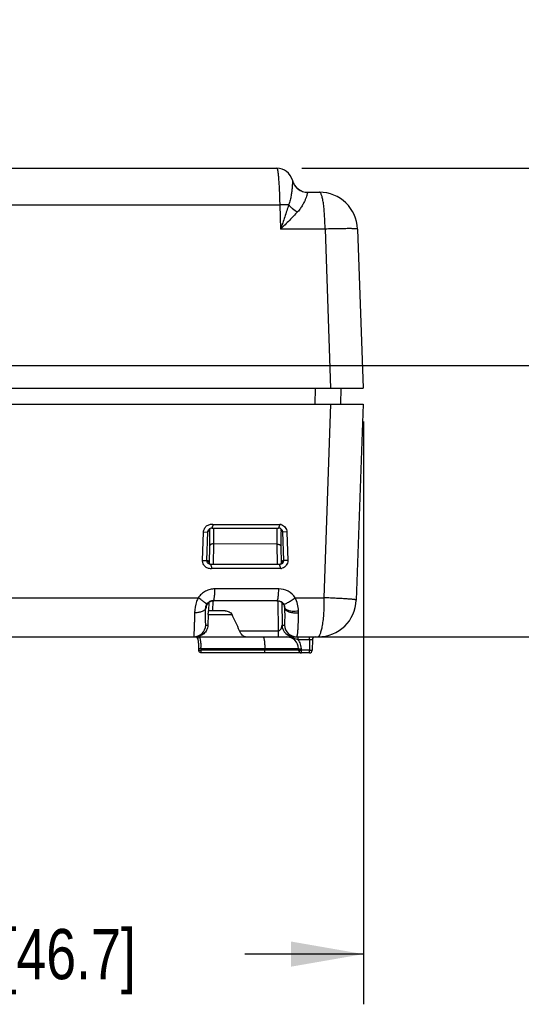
# Model space of a CAD drawing. Header units: inches. Extents: x 0 to 34, y 0 to 22.
# Tile 14 of 62: x 21.1 to 22.3, y 1.7 to 4.2. Entities that reach past the tile are written whole.
import ezdxf

# ---------------------------------------------------------------- set-up
doc = ezdxf.new("R2010")
doc.units = ezdxf.units.IN
doc.header["$LTSCALE"] = 1.87
doc.header["$MEASUREMENT"] = 0
doc.layers.get('0').update_dxf_attribs({"linetype": 'CONTINUOUS'})
doc.layers.add('DIMENSIONS', color=7, linetype='CONTINUOUS')
doc.styles.get("Standard").update_dxf_attribs({"font": 'txt', "width": 0.8})
doc.dimstyles.new('DIMSTYLE_1', dxfattribs={"dimtxt": 0.125, "dimasz": 0.18, "dimexe": 0.125, "dimexo": 0.0625, "dimgap": 0.0625, "dimtad": 0, "dimtih": 1, "dimtoh": 1, "dimzin": 4, "dimdsep": 46, "dimtxsty": 'STANDARD', "dimblk": '_FILLED', "dimblk1": '_FILLED', "dimblk2": '_FILLED', "dimcen": 0.09, "dimadec": 0, "dimazin": 0, "dimtp": 0.001, "dimtm": 0.001, "dimtfac": 1, "dimtofl": 0, "dimtmove": 0, "dimatfit": 3, "dimldrblk": '_FILLED', "dimfxl": 1, "dimtolj": 1, "dimtzin": 4, "dimarcsym": 0})

# ---------------------------------------------------------------- blocks, each defined once
blk = doc.blocks.new('_FILLED')
at = {"color": 0, "linetype": 'BYBLOCK'}
blk.add_solid([(0, 0), (-1, 0.174), (-1, -0.174)], dxfattribs=at)
blk = doc.blocks.new('*D1')
at = {"layer": 'DIMENSIONS', "color": 2, "linetype": 'CONTINUOUS'}
for p, q in [((21.9187, 3.1723), (21.9187, 1.7208)), ((20.0787, 3.1593), (20.0787, 1.7208)), ((20.0787, 1.8458), (20.3737, 1.8458)), ((21.9187, 1.8458), (21.6237, 1.8458))]:
    blk.add_line(p, q, dxfattribs=at)
at = {"layer": 'DIMENSIONS', "color": 2, "linetype": 'CONTINUOUS', "xscale": 0.18, "yscale": 0.18, "zscale": 0.18, "rotation": 180}
blk.add_blockref('_FILLED', (20.0787, 1.8458), dxfattribs=at)
at = {"layer": 'DIMENSIONS', "color": 2, "linetype": 'CONTINUOUS', "xscale": 0.18, "yscale": 0.18, "zscale": 0.18}
blk.add_blockref('_FILLED', (21.9187, 1.8458), dxfattribs=at)
at = {"layer": 'DIMENSIONS', "color": 2, "linetype": 'CONTINUOUS', "insert": (20.9987, 1.9083), "char_height": 0.125, "width": 1.125, "attachment_point": 2, "line_spacing_factor": 0.9}
blk.add_mtext('1.84{\\Ftxt.shx;\\W1.000000;\\H0.125000; }[46.7]', dxfattribs=at)
blk = doc.blocks.new('*D3')
at = {"layer": 'DIMENSIONS', "color": 2, "linetype": 'CONTINUOUS'}
for p, q in [((22.668, 3.3113), (22.668, 3.6713)), ((20.3782, 3.3113), (22.793, 3.3113)), ((21.5584, 2.6358), (22.793, 2.6358)), ((22.668, 2.6358), (22.668, 2.2758))]:
    blk.add_line(p, q, dxfattribs=at)
at = {"layer": 'DIMENSIONS', "color": 2, "linetype": 'CONTINUOUS', "xscale": 0.18, "yscale": 0.18, "zscale": 0.18}
for p, rotation in [((22.668, 3.3113), 270), ((22.668, 2.6358), 90)]:
    blk.add_blockref('_FILLED', p, dxfattribs=dict(at, rotation=rotation))
at = {"layer": 'DIMENSIONS', "color": 2, "linetype": 'CONTINUOUS', "insert": (22.668, 3.036), "char_height": 0.125, "width": 1.025, "attachment_point": 2, "line_spacing_factor": 0.9}
blk.add_mtext('.68{\\Ftxt.shx;\\W1.000000;\\H0.125000; }[17.2]', dxfattribs=at)
blk = doc.blocks.new('*D4')
at = {"layer": 'DIMENSIONS', "color": 2, "linetype": 'CONTINUOUS'}
for p, q in [((23.418, 3.8028), (23.418, 4.0999)), ((23.418, 4.0999), (23.5355, 4.0999)), ((21.7655, 3.8028), (23.543, 3.8028)), ((20.3782, 3.3113), (23.543, 3.3113)), ((23.418, 3.3113), (23.418, 2.9513))]:
    blk.add_line(p, q, dxfattribs=at)
at = {"layer": 'DIMENSIONS', "color": 2, "linetype": 'CONTINUOUS', "xscale": 0.18, "yscale": 0.18, "zscale": 0.18}
for p, rotation in [((23.418, 3.8028), 270), ((23.418, 3.3113), 90)]:
    blk.add_blockref('_FILLED', p, dxfattribs=dict(at, rotation=rotation))
at = {"layer": 'DIMENSIONS', "color": 2, "linetype": 'CONTINUOUS', "insert": (23.598, 4.1624), "char_height": 0.125, "width": 1.025, "attachment_point": 1, "line_spacing_factor": 0.9}
blk.add_mtext('.49{\\Ftxt.shx;\\W1.000000;\\H0.125000; }[12.5]', dxfattribs=at)

msp = doc.modelspace()

# ---------------------------------------------------------------- linework, layer by layer
at = {"color": 7, "linetype": 'CONTINUOUS'}
for p, q in [((18.4545, 3.8028), (21.703, 3.8028)), ((21.7805, 3.7428), (21.7802, 3.7426)), ((21.7805, 3.7428), (21.8093, 3.7428)), ((18.4471, 3.7111), (21.7104, 3.7111)), ((21.7323, 3.7115), (21.7104, 3.7111)), ((21.7104, 3.7111), (21.7125, 3.6511)), ((21.8232, 3.6511), (21.7125, 3.6511)), ((21.8232, 3.6511), (21.8371, 3.2548)), ((21.9042, 3.6511), (21.918, 3.2548)), ((20.3516, 3.2548), (21.918, 3.2548)), ((21.7983, 3.2148), (21.7997, 3.2548)), ((21.8623, 3.2148), (21.8637, 3.2548)), ((20.3504, 3.2148), (21.918, 3.2148)), ((21.8371, 3.2148), (21.8202, 2.7332)), ((21.918, 3.2148), (21.901, 2.7275)), ((21.5181, 2.8259), (21.5205, 2.8967)), ((21.5205, 2.8967), (21.5314, 2.897)), ((21.5289, 2.8261), (21.5314, 2.897)), ((21.5353, 2.9008), (21.5314, 2.897)), ((21.5356, 2.9007), (21.5353, 2.9008)), ((21.5446, 2.9158), (21.5415, 2.9067)), ((21.5415, 2.9067), (21.7074, 2.9067)), ((21.5446, 2.9158), (21.7108, 2.9158)), ((21.7031, 2.8949), (21.7031, 2.8668)), ((21.7035, 2.9067), (21.7032, 2.899)), ((21.7108, 2.9158), (21.7074, 2.9067)), ((21.7135, 2.898), (21.7134, 2.8961)), ((21.7173, 2.897), (21.7142, 2.9001)), ((21.7281, 2.8967), (21.7173, 2.897)), ((21.7173, 2.897), (21.7197, 2.8261)), ((21.7281, 2.8967), (21.7305, 2.8258)), ((21.5357, 2.8178), (21.5364, 2.8628)), ((21.5456, 2.8157), (21.5464, 2.8675)), ((21.7031, 2.8668), (21.5464, 2.8675)), ((21.7031, 2.8668), (21.7039, 2.8157)), ((21.7131, 2.8621), (21.7138, 2.8178)), ((21.5181, 2.8259), (21.5289, 2.8261)), ((21.5289, 2.8261), (21.5321, 2.8261)), ((21.7174, 2.8261), (21.7197, 2.8261)), ((21.7305, 2.8258), (21.7197, 2.8261)), ((21.7097, 2.8158), (21.539, 2.8158)), ((21.542, 2.8058), (21.539, 2.8158)), ((21.7131, 2.8058), (21.542, 2.8058)), ((21.7131, 2.8058), (21.7097, 2.8158)), ((21.7078, 2.755), (21.5488, 2.755)), ((21.016, 2.7332), (21.5072, 2.7332)), ((21.534, 2.7008), (21.5343, 2.7219)), ((21.5439, 2.7008), (21.5443, 2.7258)), ((21.5441, 2.7257), (21.5462, 2.7258)), ((21.7037, 2.7258), (21.5451, 2.7258)), ((21.7052, 2.7258), (21.7063, 2.6508)), ((21.7152, 2.7219), (21.716, 2.6647)), ((21.749, 2.7332), (21.8202, 2.7332)), ((21.5262, 2.7065), (21.5251, 2.7065)), ((21.5271, 2.7114), (21.5268, 2.7089)), ((21.5742, 2.7008), (21.534, 2.7008)), ((21.7223, 2.7118), (21.7224, 2.7112)), ((21.5323, 2.6913), (21.5313, 2.6647)), ((21.5323, 2.6913), (21.5915, 2.6913)), ((21.5259, 2.6647), (21.5313, 2.6647)), ((21.6101, 2.6508), (21.7063, 2.6508)), ((21.7063, 2.6508), (21.7063, 2.6358)), ((21.716, 2.6647), (21.7224, 2.6647)), ((20.482, 2.6358), (21.6112, 2.6358)), ((21.496, 2.6363), (21.4959, 2.6358)), ((21.5065, 2.6298), (21.5067, 2.6286)), ((21.5067, 2.6286), (21.5069, 2.6266)), ((21.5127, 2.6261), (21.5133, 2.6211)), ((21.6248, 2.6358), (21.8061, 2.6358)), ((21.7561, 2.6289), (21.7561, 2.6358)), ((21.7561, 2.6289), (21.7846, 2.6289)), ((21.7846, 2.6289), (21.7842, 2.6027)), ((21.7846, 2.6289), (21.7846, 2.6358)), ((21.7846, 2.6289), (21.7916, 2.6289)), ((21.7916, 2.6289), (21.7912, 2.6027)), ((21.5083, 2.6076), (21.5084, 2.6026)), ((21.5142, 2.6063), (21.5083, 2.6063)), ((21.5084, 2.6026), (21.5131, 2.6026)), ((21.7573, 2.6063), (21.5142, 2.6063)), ((21.5142, 2.6063), (21.5143, 2.6027)), ((21.7556, 2.6027), (21.5143, 2.6027)), ((21.6732, 2.6063), (21.6732, 2.6027)), ((21.7573, 2.6027), (21.7573, 2.6063)), ((21.7573, 2.6063), (21.763, 2.6063)), ((21.7573, 2.6027), (21.7631, 2.6026)), ((21.7643, 2.6027), (21.7643, 2.6063)), ((21.7842, 2.6027), (21.7643, 2.6027)), ((21.7643, 2.5958), (21.7643, 2.6027)), ((21.7842, 2.5958), (21.7842, 2.6027)), ((21.7842, 2.6027), (21.7911, 2.6026)), ((21.7911, 2.6026), (21.7912, 2.6027)), ((21.7842, 2.5958), (21.5154, 2.5958))]:
    msp.add_line(p, q, dxfattribs=at)
for points in [[(21.5284, 2.7149), (21.5292, 2.7162), (21.5301, 2.7176), (21.5312, 2.7191), (21.5326, 2.7204), (21.5341, 2.7217), (21.5358, 2.7228), (21.5376, 2.7239)], [(21.5376, 2.7239), (21.5396, 2.7247), (21.5418, 2.7253), (21.5441, 2.7257)], [(21.7033, 2.7258), (21.7055, 2.7257), (21.7078, 2.7253), (21.7099, 2.7247), (21.7119, 2.7238), (21.7137, 2.7228), (21.7154, 2.7217), (21.7169, 2.7204), (21.7182, 2.7191), (21.7194, 2.7177), (21.7203, 2.7163), (21.721, 2.715), (21.7216, 2.7137), (21.722, 2.7127), (21.7223, 2.7118)], [(21.527, 2.7108), (21.5269, 2.7107), (21.527, 2.7108), (21.527, 2.7112), (21.5272, 2.7118), (21.5275, 2.7126), (21.5279, 2.7137), (21.5284, 2.7149)], [(21.5047, 2.6336), (21.505, 2.6332), (21.5053, 2.6328), (21.5056, 2.6323), (21.5059, 2.6318), (21.5061, 2.6313), (21.5063, 2.6307), (21.5065, 2.63), (21.5065, 2.6298)], [(21.5069, 2.6266), (21.5072, 2.6243), (21.5074, 2.6219)], [(21.5074, 2.6219), (21.5077, 2.6193), (21.5079, 2.6166)], [(21.5079, 2.6166), (21.508, 2.6137), (21.5082, 2.6107), (21.5083, 2.6076)]]:
    msp.add_lwpolyline(points, dxfattribs=at)
for centre, radius, start, end in [((21.703, 3.7628), 0.04, 14.2634, 89.9968), ((21.7805, 3.7828), 0.04, 194.4775, 269.9998), ((21.8093, 3.6478), 0.095, 2, 90), ((21.5415, 2.8965), 0.0102, 115.1733, 133.8171), ((21.5452, 2.9004), 0.00988, 168.0916, 178.0132), ((21.5415, 2.8965), 0.0101, 90.0192, 115.1139), ((22.0843, 2.8892), 0.3813, 178.5251, 179.1352), ((21.7074, 2.8968), 0.00991, 45.881, 89.9602), ((21.7081, 2.8956), 0.0204, 73.2926, 82.3409), ((21.7043, 2.8997), 0.00988, 2.0006, 11.8609), ((21.7074, 2.8968), 0.00989, 32.4103, 45.8842), ((21.5421, 2.8253), 0.01, 175.1493, 182.9061), ((21.7103, 2.8256), 0.02, 277.9611, 287.7106), ((21.7078, 2.7051), 0.0499, 34.2022, 89.9816), ((21.5461, 2.7059), 0.0199, 119.2819, 155.0691), ((21.5462, 2.7056), 0.0202, 98.6605, 119.1714), ((21.5462, 2.7061), 0.0197, 90.0463, 98.7408), ((21.7037, 2.7063), 0.0195, 83.6767, 89.9913), ((21.7036, 2.7061), 0.0197, 33.8318, 83.6535), ((21.8061, 2.7308), 0.095, 270, 358), ((21.5461, 2.7058), 0.0199, 168.0866, 177.9245), ((21.5466, 2.7056), 0.0205, 155.1138, 168.09), ((21.7043, 2.7065), 0.0189, 29.0069, 33.8994), ((21.7035, 2.7058), 0.0198, 6.1847, 15.5812), ((21.7046, 2.7066), 0.0187, 359.8068, 4.1537), ((21.6663, 2.696), 0.0908, 359.6797, 2.9036), ((21.4959, 2.6658), 0.03, 270.0178, 358.0207), ((21.746, 2.6658), 0.03, 181.9793, 269.9822), ((21.7524, 2.6658), 0.03, 181.9793, 269.9822), ((21.4996, 2.6288), 0.007, 8.7043, 42.7983), ((21.4361, 2.6142), 0.0775, 8.8848, 9.7198), ((21.7273, 2.6058), 0.03, 1, 90.0024), ((21.8493, 2.8949), 0.2818, 250.4454, 250.6754), ((21.7272, 2.6056), 0.037, 33.8419, 38.916), ((21.7273, 2.6057), 0.037, 13.5849, 33.8423), ((21.7986, 2.6288), 0.007, 90, 179), ((21.5153, 2.6028), 0.00694, 181.2284, 190.7221), ((21.5067, 3.0317), 0.4291, 270.8546, 271.0111), ((21.3113, 2.6015), 0.203, 1.3644, 2.2374), ((21.5602, 2.6028), 0.0458, 180.1486, 181.6646), ((21.7145, 2.6028), 0.0413, 180.1651, 181.8299), ((21.7643, 2.6028), 0.007, 181, 270), ((21.7575, 2.9959), 0.3897, 270.8208, 270.9995), ((21.7575, 2.9923), 0.3897, 270.8208, 270.9995), ((21.7272, 2.6057), 0.037, 1.0042, 13.5845), ((21.7842, 2.6028), 0.007, 270, 359)]:
    msp.add_arc(centre, radius, start, end, dxfattribs=at)
msp.add_ellipse((21.3797, 2.3647), major_axis=(0, 0.4923), ratio=0.574967, start_param=-0.950625, end_param=-0.845315, dxfattribs=at)
for points, knots in [([(21.703, 3.8028), (21.7031, 3.8028), (21.7033, 3.8027), (21.7036, 3.8023), (21.7039, 3.8017), (21.7041, 3.801), (21.7044, 3.8), (21.7047, 3.7988), (21.705, 3.7974), (21.7054, 3.7952), (21.7058, 3.7918), (21.7064, 3.7873), (21.7069, 3.782), (21.7076, 3.7736), (21.7084, 3.7617), (21.7092, 3.746), (21.7099, 3.7289), (21.7102, 3.7171), (21.7104, 3.7111)], [0, 0, 0, 0, 0.003105, 0.007694, 0.01428, 0.023021, 0.033974, 0.04716, 0.062569, 0.080171, 0.121816, 0.171791, 0.229662, 0.294907, 0.44517, 0.617054, 0.804376, 1, 1, 1, 1]), ([(21.7418, 3.7726), (21.7418, 3.7726), (21.7418, 3.7724), (21.7418, 3.7721), (21.7419, 3.7716), (21.7419, 3.7707), (21.7419, 3.7693), (21.7418, 3.7672), (21.7418, 3.7645), (21.7417, 3.7614), (21.7415, 3.7579), (21.7411, 3.7524), (21.7404, 3.7445), (21.7388, 3.7342), (21.7364, 3.723), (21.7339, 3.7154), (21.7323, 3.7115)], [0, 0, 0, 0, 0.003172, 0.008496, 0.015987, 0.02564, 0.051378, 0.085503, 0.127717, 0.177676, 0.234943, 0.299041, 0.445894, 0.614221, 0.800223, 1, 1, 1, 1]), ([(21.7418, 3.7726), (21.7429, 3.7684), (21.7456, 3.7623), (21.7509, 3.7554), (21.7557, 3.7509), (21.7612, 3.7473), (21.7692, 3.7438), (21.7758, 3.7426), (21.7802, 3.7426)], [0, 0, 0, 0, 0.249174, 0.37453, 0.499687, 0.624889, 0.750375, 1, 1, 1, 1]), ([(21.7802, 3.7426), (21.7801, 3.7424), (21.7798, 3.7418), (21.7795, 3.7408), (21.779, 3.7394), (21.7785, 3.7375), (21.7778, 3.7353), (21.7766, 3.7316), (21.7747, 3.7262), (21.7716, 3.719), (21.7673, 3.7108), (21.7618, 3.7023), (21.7574, 3.6967), (21.7549, 3.6939)], [0, 0, 0, 0, 0.012332, 0.032199, 0.05954, 0.094253, 0.136204, 0.185228, 0.303663, 0.447469, 0.613818, 0.799304, 1, 1, 1, 1]), ([(21.8232, 3.6511), (21.8232, 3.6571), (21.8229, 3.6689), (21.8221, 3.686), (21.821, 3.6994), (21.8199, 3.7093), (21.819, 3.7159), (21.818, 3.7219), (21.8169, 3.7272), (21.8158, 3.7318), (21.8146, 3.7357), (21.8134, 3.7387), (21.8123, 3.7407), (21.8113, 3.7418), (21.8106, 3.7424), (21.81, 3.7427), (21.8095, 3.7428), (21.8093, 3.7428)], [0, 0, 0, 0, 0.190832, 0.373895, 0.542072, 0.618763, 0.68964, 0.754111, 0.811604, 0.861672, 0.904036, 0.938524, 0.965236, 0.975899, 0.984994, 0.992853, 1, 1, 1, 1]), ([(21.7323, 3.7115), (21.7309, 3.7066), (21.7278, 3.6965), (21.7213, 3.6764), (21.716, 3.6612), (21.7125, 3.6511)], [0, 0, 0, 0, 0.245137, 0.494266, 1, 1, 1, 1]), ([(21.7323, 3.7115), (21.7338, 3.7098), (21.737, 3.7065), (21.7443, 3.7002), (21.7505, 3.6962), (21.7549, 3.6939)], [0, 0, 0, 0, 0.235009, 0.484428, 1, 1, 1, 1]), ([(21.7549, 3.6939), (21.7516, 3.6904), (21.7449, 3.6833), (21.7308, 3.6689), (21.7199, 3.6583), (21.7125, 3.6511)], [0, 0, 0, 0, 0.239043, 0.48705, 1, 1, 1, 1]), ([(21.9042, 3.6511), (21.9042, 3.6512), (21.9041, 3.6513), (21.9038, 3.6514), (21.9033, 3.6515), (21.9023, 3.6516), (21.9006, 3.6518), (21.898, 3.6519), (21.8947, 3.652), (21.8908, 3.6521), (21.8861, 3.6522), (21.8809, 3.6522), (21.8752, 3.6521), (21.8665, 3.6521), (21.8545, 3.6519), (21.8393, 3.6516), (21.8287, 3.6513), (21.8232, 3.6511)], [0, 0, 0, 0, 0.001947, 0.005758, 0.011741, 0.01995, 0.043074, 0.075078, 0.115715, 0.164657, 0.221566, 0.285985, 0.357371, 0.435173, 0.607607, 0.798059, 1, 1, 1, 1]), ([(21.5205, 2.8967), (21.5206, 2.8982), (21.5211, 2.9011), (21.5226, 2.9052), (21.525, 2.9088), (21.5281, 2.9119), (21.5318, 2.9143), (21.5359, 2.9157), (21.5403, 2.9163), (21.5432, 2.9161), (21.5446, 2.9158)], [0, 0, 0, 0, 0.125332, 0.250824, 0.376104, 0.501285, 0.62619, 0.750918, 0.875688, 1, 1, 1, 1]), ([(21.5314, 2.897), (21.5314, 2.8982), (21.532, 2.9008), (21.5335, 2.9029), (21.5344, 2.9038)], [0, 0, 0, 0, 0.500721, 1, 1, 1, 1]), ([(21.5364, 2.8628), (21.5364, 2.8654), (21.5365, 2.8704), (21.5365, 2.8775), (21.5365, 2.8838), (21.5364, 2.8892), (21.5363, 2.8931), (21.5362, 2.8957), (21.5361, 2.8972), (21.536, 2.8985), (21.5359, 2.8995), (21.5358, 2.9002), (21.5357, 2.9006), (21.5356, 2.9007)], [0, 0, 0, 0, 0.20634, 0.394632, 0.561394, 0.704128, 0.820789, 0.868807, 0.909721, 0.943365, 0.969606, 0.988435, 1, 1, 1, 1]), ([(21.5464, 2.8675), (21.5465, 2.8719), (21.5465, 2.88), (21.5465, 2.891), (21.5464, 2.8997), (21.5463, 2.9047), (21.5461, 2.9067)], [0, 0, 0, 0, 0.334767, 0.619596, 0.84383, 1, 1, 1, 1]), ([(21.7134, 2.8961), (21.7132, 2.8943), (21.7131, 2.8899), (21.713, 2.8823), (21.713, 2.8728), (21.713, 2.8658), (21.7131, 2.8621)], [0, 0, 0, 0, 0.162763, 0.388763, 0.67112, 1, 1, 1, 1]), ([(21.7142, 2.9001), (21.7141, 2.9001), (21.7141, 2.9001), (21.714, 2.9001), (21.7139, 2.8999), (21.7138, 2.8997), (21.7137, 2.8994), (21.7137, 2.899), (21.7136, 2.8985), (21.7135, 2.8982), (21.7135, 2.898)], [0, 0, 0, 0, 0.043984, 0.085724, 0.151634, 0.250197, 0.383719, 0.55301, 0.758395, 1, 1, 1, 1]), ([(21.714, 2.9151), (21.7159, 2.9145), (21.7197, 2.9127), (21.7242, 2.9084), (21.7271, 2.9028), (21.728, 2.8987), (21.7281, 2.8967)], [0, 0, 0, 0, 0.249329, 0.49866, 0.749584, 1, 1, 1, 1]), ([(21.7157, 2.9021), (21.716, 2.9017), (21.7168, 2.9001), (21.7172, 2.8984), (21.7173, 2.897)], [0, 0, 0, 0, 0.251664, 1, 1, 1, 1]), ([(21.5464, 2.8675), (21.5452, 2.8675), (21.5428, 2.8673), (21.54, 2.8665), (21.5383, 2.8655), (21.5373, 2.8647), (21.5366, 2.8638), (21.5364, 2.8631), (21.5364, 2.8628)], [0, 0, 0, 0, 0.315556, 0.598333, 0.71946, 0.825441, 0.917669, 1, 1, 1, 1]), ([(21.7031, 2.8668), (21.7044, 2.8668), (21.7067, 2.8666), (21.7095, 2.8658), (21.7112, 2.8648), (21.7122, 2.864), (21.7129, 2.8631), (21.7131, 2.8624), (21.7131, 2.8621)], [0, 0, 0, 0, 0.315555, 0.598332, 0.71946, 0.825441, 0.917669, 1, 1, 1, 1]), ([(21.542, 2.8058), (21.5406, 2.8055), (21.5376, 2.8052), (21.5331, 2.8059), (21.5289, 2.8075), (21.5252, 2.81), (21.5221, 2.8133), (21.5198, 2.8171), (21.5184, 2.8214), (21.5181, 2.8244), (21.5181, 2.8259)], [0, 0, 0, 0, 0.124578, 0.249455, 0.374144, 0.498908, 0.623923, 0.749078, 0.874556, 1, 1, 1, 1]), ([(21.539, 2.8158), (21.5377, 2.8158), (21.535, 2.8163), (21.5316, 2.8186), (21.5294, 2.8221), (21.5289, 2.8248), (21.5289, 2.8261)], [0, 0, 0, 0, 0.249844, 0.4992, 0.749007, 1, 1, 1, 1]), ([(21.5415, 2.8158), (21.5401, 2.8158), (21.5374, 2.8164), (21.5344, 2.8187), (21.5326, 2.8216), (21.5322, 2.8237), (21.5321, 2.8248)], [0, 0, 0, 0, 0.29752, 0.551781, 0.781209, 1, 1, 1, 1]), ([(21.7174, 2.8261), (21.7174, 2.8251), (21.7173, 2.8229), (21.7159, 2.8197), (21.7133, 2.817), (21.7107, 2.8161), (21.7094, 2.8159)], [0, 0, 0, 0, 0.224774, 0.456445, 0.708227, 1, 1, 1, 1]), ([(21.7197, 2.8261), (21.7197, 2.8248), (21.7193, 2.8221), (21.7171, 2.8186), (21.7137, 2.8163), (21.711, 2.8158), (21.7097, 2.8158)], [0, 0, 0, 0, 0.250375, 0.501292, 0.751416, 1, 1, 1, 1]), ([(21.7305, 2.8258), (21.7305, 2.8237), (21.7297, 2.8194), (21.7273, 2.8146), (21.7245, 2.8114), (21.7213, 2.8086), (21.7184, 2.8072), (21.7164, 2.8065)], [0, 0, 0, 0, 0.249711, 0.500282, 0.625515, 0.7506, 1, 1, 1, 1]), ([(21.5488, 2.755), (21.5447, 2.755), (21.5366, 2.754), (21.5251, 2.7497), (21.5149, 2.7427), (21.5095, 2.7365), (21.5072, 2.7332)], [0, 0, 0, 0, 0.249253, 0.499125, 0.749438, 1, 1, 1, 1]), ([(21.5477, 2.7343), (21.5479, 2.7358), (21.5482, 2.7389), (21.5486, 2.7458), (21.5488, 2.7513), (21.5488, 2.755)], [0, 0, 0, 0, 0.213947, 0.45809, 1, 1, 1, 1]), ([(21.7037, 2.7258), (21.704, 2.7258), (21.7045, 2.7263), (21.7049, 2.7271), (21.7053, 2.7281), (21.7056, 2.7293), (21.706, 2.7308), (21.7063, 2.7324), (21.7067, 2.7351), (21.7071, 2.7389), (21.7076, 2.7458), (21.7078, 2.7513), (21.7078, 2.755)], [0, 0, 0, 0, 0.032191, 0.05859, 0.092924, 0.135334, 0.18557, 0.243236, 0.307897, 0.456087, 0.625075, 1, 1, 1, 1]), ([(21.5072, 2.7332), (21.5057, 2.7302), (21.5009, 2.7181), (21.4987, 2.7051), (21.4984, 2.6954)], [0, 0, 0, 0, 0.257088, 1, 1, 1, 1]), ([(21.5284, 2.7171), (21.5284, 2.7171), (21.5283, 2.7172), (21.5282, 2.7174), (21.5279, 2.7177), (21.5274, 2.7181), (21.5268, 2.7187), (21.5259, 2.7195), (21.5249, 2.7203), (21.5237, 2.7212), (21.5218, 2.7227), (21.519, 2.7247), (21.5154, 2.7274), (21.5114, 2.7302), (21.5086, 2.7322), (21.5072, 2.7332)], [0, 0, 0, 0, 0.003462, 0.008825, 0.025811, 0.051273, 0.085096, 0.127091, 0.177039, 0.23455, 0.299128, 0.447483, 0.617931, 0.804488, 1, 1, 1, 1]), ([(21.5451, 2.7258), (21.5435, 2.7258), (21.5403, 2.7254), (21.5357, 2.7237), (21.5315, 2.7209), (21.5293, 2.7184), (21.5284, 2.7171)], [0, 0, 0, 0, 0.245091, 0.493136, 0.74479, 1, 1, 1, 1]), ([(21.5451, 2.7258), (21.5454, 2.7258), (21.5458, 2.7263), (21.5462, 2.7271), (21.5465, 2.7281), (21.5468, 2.7293), (21.5473, 2.7314), (21.5475, 2.7331), (21.5477, 2.7343)], [0, 0, 0, 0, 0.099166, 0.184083, 0.295649, 0.434146, 0.598637, 1, 1, 1, 1]), ([(21.7033, 2.7258), (21.7055, 2.7258), (21.7087, 2.7252), (21.7127, 2.7235), (21.7164, 2.7212), (21.7202, 2.7172), (21.722, 2.7132), (21.7226, 2.7111)], [0, 0, 0, 0, 0.249211, 0.374773, 0.500055, 0.749711, 1, 1, 1, 1]), ([(21.7297, 2.721), (21.7328, 2.7227), (21.7393, 2.7266), (21.7457, 2.7309), (21.749, 2.7332)], [0, 0, 0, 0, 0.467125, 1, 1, 1, 1]), ([(21.757, 2.7006), (21.7567, 2.7061), (21.7551, 2.7173), (21.7515, 2.728), (21.749, 2.7332)], [0, 0, 0, 0, 0.491961, 1, 1, 1, 1]), ([(21.8202, 2.7332), (21.8204, 2.7268), (21.8205, 2.7143), (21.8199, 2.6962), (21.8184, 2.6795), (21.8166, 2.6669), (21.8149, 2.658), (21.8136, 2.6523), (21.8123, 2.6475), (21.811, 2.6434), (21.8099, 2.6406), (21.809, 2.6387), (21.8084, 2.6377), (21.8078, 2.6369), (21.8072, 2.6363), (21.8067, 2.6359), (21.8063, 2.6358), (21.8061, 2.6358)], [0, 0, 0, 0, 0.191149, 0.374758, 0.543814, 0.692525, 0.757626, 0.815747, 0.866379, 0.909134, 0.943663, 0.957778, 0.96982, 0.979854, 0.98801, 0.994551, 1, 1, 1, 1]), ([(21.901, 2.7275), (21.901, 2.7274), (21.9008, 2.7275), (21.9006, 2.7275), (21.9001, 2.7277), (21.8995, 2.7279), (21.8987, 2.7281), (21.8976, 2.7283), (21.8964, 2.7285), (21.8951, 2.7287), (21.8935, 2.7289), (21.8911, 2.7291), (21.8877, 2.7294), (21.8831, 2.7298), (21.8779, 2.7302), (21.8721, 2.7306), (21.8658, 2.731), (21.8591, 2.7313), (21.8519, 2.7316), (21.8443, 2.732), (21.8337, 2.7326), (21.8256, 2.733), (21.8202, 2.7331)], [0, 0, 0, 0, 0.001243, 0.004829, 0.010808, 0.019112, 0.029673, 0.042443, 0.05739, 0.074503, 0.093759, 0.115129, 0.164061, 0.220975, 0.285414, 0.356825, 0.434662, 0.518343, 0.607219, 0.700634, 0.797851, 1, 1, 1, 1]), ([(21.5251, 2.7065), (21.525, 2.7057), (21.5244, 2.7042), (21.5227, 2.7022), (21.5201, 2.7003), (21.5168, 2.6987), (21.5129, 2.6974), (21.5084, 2.6964), (21.5035, 2.6957), (21.5001, 2.6955), (21.4984, 2.6954)], [0, 0, 0, 0, 0.072639, 0.157366, 0.258783, 0.378327, 0.515101, 0.667089, 0.830419, 1, 1, 1, 1]), ([(21.5251, 2.7065), (21.525, 2.7035), (21.5249, 2.6978), (21.5248, 2.6897), (21.5248, 2.6825), (21.5249, 2.6772), (21.525, 2.6735), (21.525, 2.6713), (21.5251, 2.6693), (21.5252, 2.6677), (21.5254, 2.6665), (21.5255, 2.6657), (21.5256, 2.6652), (21.5257, 2.6649), (21.5257, 2.6648), (21.5258, 2.6647), (21.5259, 2.6647)], [0, 0, 0, 0, 0.213956, 0.409491, 0.581776, 0.727475, 0.78945, 0.843795, 0.890264, 0.928618, 0.958666, 0.98037, 0.988118, 0.99384, 0.997653, 1, 1, 1, 1]), ([(21.5284, 2.7171), (21.5272, 2.7153), (21.5256, 2.7119), (21.5251, 2.7081), (21.5251, 2.7065)], [0, 0, 0, 0, 0.55401, 1, 1, 1, 1]), ([(21.5268, 2.7089), (21.5268, 2.7086), (21.5267, 2.7079), (21.5265, 2.7072), (21.5264, 2.7067), (21.5263, 2.7065), (21.5262, 2.7065), (21.5262, 2.7065)], [0, 0, 0, 0, 0.420247, 0.725266, 0.91516, 0.968671, 1, 1, 1, 1]), ([(21.5323, 2.6913), (21.5323, 2.692), (21.5324, 2.6934), (21.5325, 2.6953), (21.5326, 2.6969), (21.5327, 2.6983), (21.5328, 2.6992), (21.5328, 2.6998), (21.5329, 2.7002), (21.5329, 2.7004), (21.533, 2.7006), (21.533, 2.7007), (21.533, 2.7008), (21.5331, 2.7008)], [0, 0, 0, 0, 0.222976, 0.427593, 0.602928, 0.746231, 0.856695, 0.899827, 0.935037, 0.962435, 0.982149, 0.9944, 1, 1, 1, 1]), ([(21.5742, 2.7008), (21.5759, 2.7008), (21.5795, 2.7003), (21.5844, 2.6983), (21.5886, 2.6954), (21.5908, 2.6928), (21.5915, 2.6913)], [0, 0, 0, 0, 0.260019, 0.515169, 0.762665, 1, 1, 1, 1]), ([(21.72, 2.7171), (21.7201, 2.717), (21.7205, 2.7169), (21.7211, 2.717), (21.722, 2.7173), (21.7237, 2.7179), (21.7263, 2.7191), (21.7285, 2.7203), (21.7297, 2.721)], [0, 0, 0, 0, 0.037408, 0.097823, 0.184524, 0.298, 0.602585, 1, 1, 1, 1]), ([(21.7232, 2.7079), (21.7231, 2.7092), (21.7226, 2.7119), (21.7216, 2.7144), (21.7209, 2.7157)], [0, 0, 0, 0, 0.46275, 1, 1, 1, 1]), ([(21.7232, 2.7065), (21.7232, 2.7065), (21.7231, 2.7067), (21.723, 2.707), (21.7229, 2.7074), (21.7228, 2.708), (21.7227, 2.7087), (21.7225, 2.7098), (21.7224, 2.7108), (21.7224, 2.7115)], [0, 0, 0, 0, 0.034921, 0.094827, 0.180812, 0.293005, 0.431298, 0.595496, 1, 1, 1, 1]), ([(21.7224, 2.6647), (21.7225, 2.6647), (21.7226, 2.6648), (21.7227, 2.665), (21.7228, 2.6656), (21.7229, 2.6665), (21.7231, 2.6678), (21.7232, 2.6694), (21.7233, 2.6713), (21.7233, 2.6736), (21.7234, 2.6773), (21.7235, 2.6826), (21.7235, 2.6897), (21.7234, 2.6978), (21.7233, 2.7035), (21.7232, 2.7065)], [0, 0, 0, 0, 0.002351, 0.006191, 0.019759, 0.041639, 0.071897, 0.110476, 0.157159, 0.211691, 0.273808, 0.419596, 0.59168, 0.786719, 1, 1, 1, 1]), ([(21.7232, 2.7079), (21.7233, 2.7074), (21.7239, 2.7061), (21.7257, 2.7042), (21.7276, 2.7033), (21.7286, 2.7028)], [0, 0, 0, 0, 0.199411, 0.552234, 1, 1, 1, 1]), ([(21.7232, 2.7065), (21.7233, 2.7059), (21.7237, 2.7047), (21.7243, 2.7037), (21.7248, 2.7032)], [0, 0, 0, 0, 0.473708, 1, 1, 1, 1]), ([(21.7248, 2.7032), (21.7254, 2.7025), (21.7269, 2.7011), (21.7298, 2.6994), (21.7333, 2.698), (21.739, 2.6964), (21.747, 2.6952), (21.7537, 2.6952), (21.7571, 2.6955)], [0, 0, 0, 0, 0.082018, 0.17911, 0.291174, 0.416887, 0.699165, 1, 1, 1, 1]), ([(21.7286, 2.7028), (21.7294, 2.7024), (21.7313, 2.7018), (21.7354, 2.7007), (21.7413, 2.6999), (21.749, 2.6998), (21.7543, 2.7002), (21.757, 2.7006)], [0, 0, 0, 0, 0.095248, 0.202012, 0.44533, 0.717335, 1, 1, 1, 1]), ([(21.4984, 2.6954), (21.4982, 2.6879), (21.4978, 2.6771), (21.4974, 2.6636), (21.497, 2.6552), (21.4967, 2.6482), (21.4965, 2.6428), (21.4963, 2.6392), (21.4961, 2.6372), (21.4961, 2.6365), (21.496, 2.6363)], [0, 0, 0, 0, 0.381288, 0.545513, 0.688022, 0.806465, 0.898922, 0.963785, 0.985503, 1, 1, 1, 1]), ([(21.7548, 2.6431), (21.7549, 2.6445), (21.7553, 2.6474), (21.7559, 2.6544), (21.7565, 2.6649), (21.7569, 2.6794), (21.7571, 2.6899), (21.7571, 2.6955)], [0, 0, 0, 0, 0.077635, 0.170695, 0.399952, 0.680021, 1, 1, 1, 1]), ([(21.5313, 2.6647), (21.5311, 2.6606), (21.5291, 2.6526), (21.5229, 2.6446), (21.5167, 2.6401), (21.5117, 2.6376), (21.5062, 2.6361), (21.5025, 2.6358), (21.5006, 2.6358)], [0, 0, 0, 0, 0.265659, 0.515751, 0.637191, 0.757761, 0.878559, 1, 1, 1, 1]), ([(21.6248, 2.6358), (21.6242, 2.6358), (21.6228, 2.636), (21.6209, 2.6368), (21.6189, 2.638), (21.6162, 2.6405), (21.613, 2.6447), (21.611, 2.6486), (21.6101, 2.6508)], [0, 0, 0, 0, 0.085262, 0.179163, 0.284192, 0.401651, 0.675768, 1, 1, 1, 1]), ([(21.7063, 2.6508), (21.7069, 2.6508), (21.7079, 2.6509), (21.7098, 2.6515), (21.7116, 2.6528), (21.7132, 2.6547), (21.7143, 2.6566), (21.7151, 2.6586), (21.7158, 2.6613), (21.716, 2.6634), (21.716, 2.6647)], [0, 0, 0, 0, 0.089728, 0.172321, 0.315045, 0.441001, 0.558632, 0.67177, 0.782375, 1, 1, 1, 1]), ([(21.5065, 2.6298), (21.5064, 2.6305), (21.5065, 2.6318), (21.5071, 2.6336), (21.5078, 2.6349), (21.5084, 2.6355), (21.5087, 2.6357)], [0, 0, 0, 0, 0.310141, 0.595953, 0.830221, 1, 1, 1, 1]), ([(21.5094, 2.6357), (21.5096, 2.6357), (21.5099, 2.6355), (21.5103, 2.6349), (21.5107, 2.6342), (21.5113, 2.6328), (21.5119, 2.6304), (21.5123, 2.6284), (21.5125, 2.6272)], [0, 0, 0, 0, 0.051938, 0.121777, 0.213072, 0.326923, 0.621563, 1, 1, 1, 1]), ([(21.6683, 2.6358), (21.6685, 2.6358), (21.6689, 2.6357), (21.6693, 2.6352), (21.6698, 2.6345), (21.6702, 2.6335), (21.6706, 2.6322), (21.6712, 2.6301), (21.6716, 2.6284), (21.6718, 2.6272)], [0, 0, 0, 0, 0.051601, 0.117588, 0.204896, 0.31615, 0.45212, 0.612212, 1, 1, 1, 1]), ([(21.6718, 2.6272), (21.672, 2.6257), (21.6724, 2.6225), (21.673, 2.6156), (21.6732, 2.6101), (21.6732, 2.6063)], [0, 0, 0, 0, 0.214822, 0.459223, 1, 1, 1, 1]), ([(21.7273, 2.6358), (21.7296, 2.6358), (21.7343, 2.6354), (21.7437, 2.6335), (21.7504, 2.6309), (21.755, 2.6293)], [0, 0, 0, 0, 0.246784, 0.494616, 1, 1, 1, 1]), ([(21.7524, 2.6358), (21.7527, 2.6358), (21.7531, 2.6362), (21.7534, 2.6369), (21.7537, 2.6377), (21.754, 2.6387), (21.7542, 2.64), (21.7545, 2.6415), (21.7547, 2.6425), (21.7548, 2.6431)], [0, 0, 0, 0, 0.099503, 0.182441, 0.291454, 0.427499, 0.590959, 0.781902, 1, 1, 1, 1]), ([(21.5154, 2.5958), (21.5142, 2.5958), (21.5117, 2.5964), (21.5099, 2.5982), (21.5093, 2.5992)], [0, 0, 0, 0, 0.499918, 1, 1, 1, 1]), ([(21.5133, 2.6211), (21.5134, 2.6202), (21.5138, 2.6163), (21.514, 2.6124), (21.5141, 2.6094)], [0, 0, 0, 0, 0.235795, 1, 1, 1, 1]), ([(21.5154, 2.5958), (21.5153, 2.5958), (21.5152, 2.5959), (21.5151, 2.596), (21.515, 2.5963), (21.5148, 2.5968), (21.5146, 2.5978), (21.5144, 2.5993), (21.5144, 2.6007), (21.5143, 2.6015)], [0, 0, 0, 0, 0.034891, 0.061384, 0.095077, 0.184773, 0.303655, 0.616322, 1, 1, 1, 1]), ([(21.6744, 2.5958), (21.6743, 2.5958), (21.6741, 2.5959), (21.674, 2.5962), (21.6738, 2.5968), (21.6736, 2.5974), (21.6735, 2.5983), (21.6734, 2.5996), (21.6733, 2.6007), (21.6733, 2.6015)], [0, 0, 0, 0, 0.037537, 0.09888, 0.189018, 0.307741, 0.452251, 0.618961, 1, 1, 1, 1])]:
    msp.add_open_spline(points, degree=3, knots=knots, dxfattribs=at)
for points in [[(21.5368, 2.9056), (21.5362, 2.9047), (21.5358, 2.9036), (21.5355, 2.9025)], [(21.7127, 2.9049), (21.7133, 2.9039), (21.7137, 2.9029), (21.714, 2.9018)], [(21.5093, 2.5992), (21.5089, 2.5999), (21.5086, 2.6007), (21.5085, 2.6015)]]:
    msp.add_open_spline(points, degree=3, dxfattribs=at)

# ---------------------------------------------------------------- dimensions: what is measured, and where the dimension line sits
at = {"layer": 'DIMENSIONS', "color": 2, "linetype": 'CONTINUOUS'}
for base, p1, angle, picture, middle in [((23.418, 3.3113), (21.703, 3.8028), 270, '*D4', (24.1105, 4.0999)), ((22.668, 3.3113), (21.4959, 2.6358), 90, '*D3', (22.668, 2.9735))]:
    dim = msp.add_linear_dim(base=base, p1=p1, p2=(20.3157, 3.3113), angle=angle, dimstyle='DIMSTYLE_1', dxfattribs=at)
    dim.commit()
    dim.dimension.update_dxf_attribs({"geometry": picture, "text_midpoint": middle, "dimtype": 160})
dim = msp.add_linear_dim(base=(21.9187, 1.8458), p1=(20.0787, 3.2218), p2=(21.9187, 3.2348), dimstyle='DIMSTYLE_1', dxfattribs=at)
dim.commit()
dim.dimension.update_dxf_attribs({"geometry": '*D1', "text_midpoint": (20.9987, 1.8458), "dimtype": 160})

doc.saveas('drawing.dxf')
